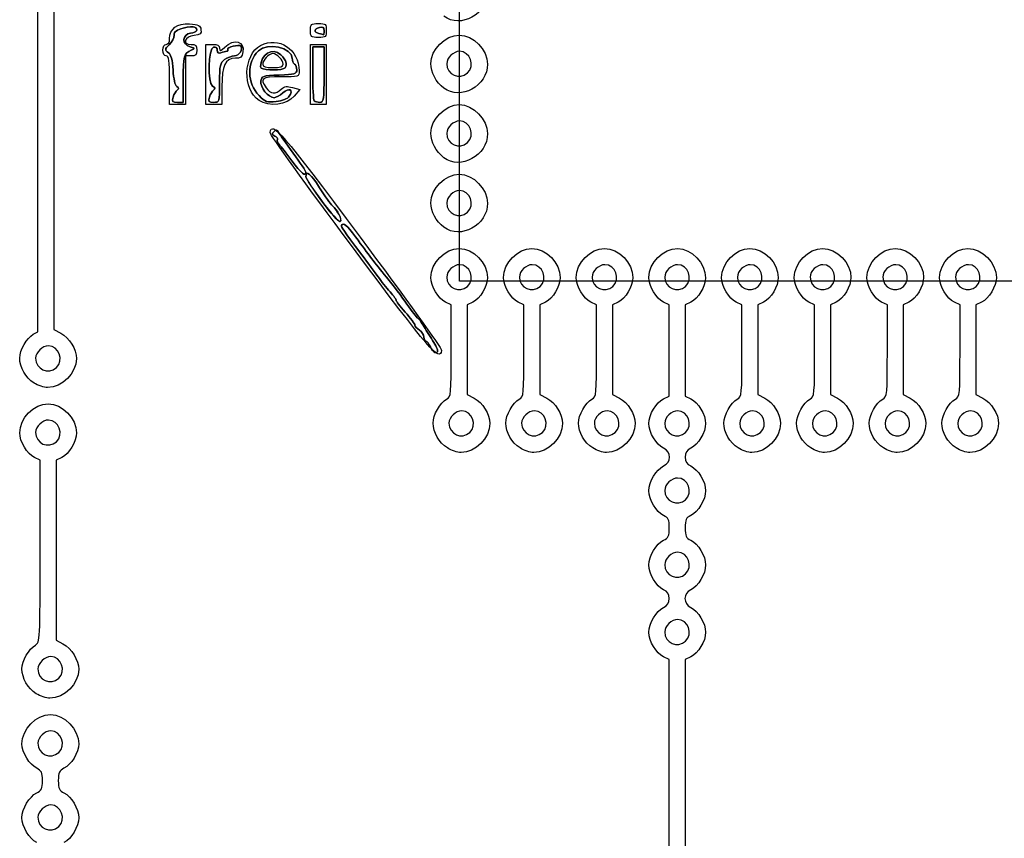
# Model space of a CAD drawing. Header units: millimetres. Extents: x 13 to 91, y 16 to 144.
# Tile 5 of 16: x 17 to 51, y 46 to 75. Entities that reach past the tile are written whole.
import ezdxf

# ---------------------------------------------------------------- set-up
doc = ezdxf.new("R2010")
doc.units = ezdxf.units.MM
doc.layers.add('Layer_1', color=7, linetype='CONTINUOUS')

msp = doc.modelspace()

# ---------------------------------------------------------------- linework, layer by layer
at = {"layer": 'Layer_1', "color": 7}
for points in [[(25.748417, 88.145729), (25.657708, 88.348988), (21.811804, 88.348988), (17.9659, 88.348988), (17.9659, 76.247968), (17.9659, 64.146948), (18.2081, 64.019075)], [(17.2456, 63.977992), (17.408978, 64.067263), (17.408978, 76.394951)], [(23.29644, 73.077955), (23.29644, 74.13393), (23.535121, 74.13393)], [(27.035775, 73.132108), (27.035775, 74.052701), (27.234675, 74.052701), (27.433576, 74.052701), (27.433576, 73.077955)], [(27.433576, 73.077955), (27.433576, 74.052701), (27.234675, 74.052701), (27.035775, 74.052701), (27.035775, 73.132108)], [(22.779299, 73.727786), (22.580398, 73.727786), (22.580398, 72.874882), (22.580398, 72.021979), (22.301937, 72.021979), (22.023476, 72.021979), (22.023476, 72.874882)], [(22.296573, 72.103208), (22.500837, 72.103208), (22.502056, 72.89519)], [(22.502056, 72.895187), (22.500837, 72.103208), (22.296575, 72.103208)], [(23.853363, 72.653736), (23.853363, 72.021979), (23.574902, 72.021979), (23.29644, 72.021979), (23.29644, 73.077955)], [(26.331586, 72.621945), (26.5835, 72.548181), (26.387264, 72.315258)], [(31.888953, 63.401535), (31.888953, 65.010217), (31.689869, 65.102827)], [(32.644959, 65.102827), (32.445875, 65.010217), (32.445875, 63.441378), (32.445875, 61.872542), (32.688074, 61.744663)], [(34.434883, 63.401535), (34.434883, 65.010217), (34.235799, 65.102827)], [(35.190888, 65.102827), (34.991805, 65.010217), (34.991805, 63.441378), (34.991805, 61.872542), (35.234004, 61.744663)], [(36.980812, 63.401535), (36.980812, 65.010217), (36.781728, 65.102827)], [(37.736818, 65.102827), (37.537734, 65.010217), (37.537734, 63.441378), (37.537734, 61.872542), (37.779933, 61.744663)], [(39.327658, 61.720603), (39.526742, 61.813212), (39.526742, 63.411716), (39.526742, 65.010217), (39.327658, 65.102827)], [(40.282748, 65.102827), (40.083664, 65.010217), (40.083664, 63.411716), (40.083664, 61.813212), (40.282748, 61.720603)], [(42.072671, 63.401535), (42.072671, 65.010217), (41.873588, 65.102827)], [(42.828677, 65.102827), (42.629593, 65.010217), (42.629593, 63.441378), (42.629593, 61.872542), (42.871792, 61.744663)], [(44.618601, 63.401535), (44.618601, 65.010217), (44.419517, 65.102827)], [(45.374607, 65.102827), (45.175523, 65.010217), (45.175523, 63.441378), (45.175523, 61.872542), (45.417722, 61.744663)], [(47.16453, 63.401535), (47.16453, 65.010217), (46.965447, 65.102827)], [(47.920536, 65.102827), (47.721453, 65.010217), (47.721453, 63.441378), (47.721453, 61.872542), (47.963652, 61.744663)], [(49.71046, 63.401535), (49.71046, 65.010217), (49.511376, 65.102827)], [(50.466466, 65.102827), (50.267382, 65.010217), (50.267382, 63.441378), (50.267382, 61.872542), (50.509581, 61.744663)], [(17.488539, 56.375238), (17.488539, 59.567883), (17.289455, 59.660492)], [(18.244544, 59.660492), (18.045461, 59.567883), (18.045461, 56.415081), (18.045461, 53.262278), (18.28766, 53.1344)], [(29.937906, 42.295792), (30.063152, 42.048515), (34.794947, 42.048515), (39.526742, 42.048515), (39.526742, 47.315356), (39.526742, 52.582197), (39.327658, 52.674806)], [(40.282748, 52.674806), (40.083664, 52.582197), (40.083664, 47.12853)]]:
    msp.add_lwpolyline(points, dxfattribs=at)
for points in [[(32.179047, 81.077888), (67.739048, 81.077888), (67.739048, 65.837888), (32.179047, 65.837888)], [(26.956214, 74.621304)], [(27.254565, 74.514837)], [(27.433576, 74.613671)], [(26.956214, 73.077955), (26.956214, 74.13393), (27.234675, 74.13393), (27.513136, 74.13393), (27.513136, 73.077955), (27.513136, 72.021979), (27.234675, 72.021979), (26.956214, 72.021979)], [(25.206974, 73.341947)], [(26.001491, 73.437683)], [(26.025971, 73.286272)], [(32.4595, 73.131159)], [(23.773802, 72.789048)], [(27.433576, 73.077955)], [(31.628154, 72.601586)], [(22.148178, 72.285973)], [(23.421141, 72.285974)], [(25.156556, 72.339132)], [(25.156612, 72.172259)], [(26.215738, 72.313976)], [(27.088815, 72.157363)], [(32.4595, 70.694292)], [(26.309519, 70.052177)], [(31.628154, 70.164719)], [(26.797094, 69.652066)], [(27.356842, 68.647073)], [(27.945599, 68.191435)], [(32.4595, 68.257425)], [(31.628154, 67.727852)], [(28.395348, 67.082877)], [(32.4595, 65.6581)], [(35.00543, 65.6581)], [(37.55136, 65.6581)], [(40.097289, 65.6581)], [(42.643219, 65.6581)], [(45.189148, 65.6581)], [(47.735078, 65.6581)], [(50.281008, 65.6581)], [(31.158434, 63.533559)], [(31.411591, 63.41333)], [(18.059086, 62.815089)], [(17.27361, 62.271221)], [(32.539061, 60.54068)], [(35.08499, 60.54068)], [(37.63092, 60.54068)], [(40.097289, 60.54068)], [(42.722779, 60.54068)], [(45.268709, 60.54068)], [(47.814638, 60.54068)], [(50.360568, 60.54068)], [(18.059086, 60.215765)], [(31.753585, 59.996812)], [(34.299515, 59.996812)], [(36.845444, 59.996812)], [(41.937303, 59.996812)], [(44.483233, 59.996812)], [(47.029163, 59.996812)], [(49.575092, 59.996812)], [(40.097289, 58.185042)], [(40.097289, 55.585717)], [(40.097289, 53.230079)], [(18.138646, 51.930417)], [(17.353171, 51.386549)], [(18.138646, 49.331092)], [(18.138646, 46.731767)]]:
    msp.add_lwpolyline(points, close=True, dxfattribs=at)
for points in [[(33.161323, 75.961581), (33.161323, 75.195616), (32.21256, 74.674629), (31.628154, 75.119682)], [(22.023476, 74.337003), (22.023476, 74.680572), (22.292624, 74.877323), (22.723816, 74.848959)], [(22.723816, 74.848959), (23.038303, 74.82827), (23.101457, 74.796282), (23.122256, 74.647125)], [(26.956214, 74.621304), (26.956214, 74.84565), (26.978316, 74.86499), (27.234675, 74.86499)], [(27.234675, 74.86499), (27.491036, 74.86499), (27.513136, 74.84565), (27.513136, 74.621304)], [(22.502673, 74.70304), (22.267027, 74.638254), (22.182596, 74.573014), (22.182596, 74.455715)], [(22.182596, 74.455715), (22.182596, 74.573014), (22.267027, 74.638254), (22.502673, 74.703037)], [(22.739518, 74.047237), (22.443352, 74.126752), (22.458461, 74.489809), (22.759408, 74.525163)], [(22.759408, 74.52516), (22.458461, 74.48981), (22.443352, 74.126753), (22.739518, 74.047235)], [(22.900474, 74.741989), (22.857727, 74.768965), (22.678715, 74.751436), (22.502673, 74.70304)], [(22.502673, 74.703037), (22.678715, 74.751433), (22.857726, 74.768963), (22.900474, 74.741986)], [(22.759408, 74.525163), (22.979592, 74.551026), (23.044644, 74.651018), (22.900474, 74.741989)], [(22.900474, 74.741986), (23.044644, 74.651016), (22.979589, 74.551027), (22.759408, 74.52516)], [(23.122256, 74.647125), (23.142822, 74.499625), (23.102867, 74.46554), (22.884226, 74.444053)], [(27.234675, 74.377617), (26.978315, 74.377617), (26.956214, 74.396958), (26.956214, 74.621304)], [(27.254565, 74.51484), (27.06792, 74.564641), (27.078187, 74.673666), (27.274455, 74.726069)], [(27.274456, 74.726038), (27.078187, 74.673637), (27.06792, 74.564607), (27.254565, 74.514809)], [(27.513136, 74.621304), (27.513136, 74.396958), (27.491035, 74.377617), (27.234675, 74.377617)], [(27.413686, 74.468269), (27.402746, 74.473467), (27.331142, 74.494408), (27.254565, 74.514837)], [(27.254565, 74.514809), (27.331142, 74.49438), (27.402746, 74.473423), (27.413686, 74.46824)], [(27.274455, 74.726069), (27.392482, 74.757577), (27.433576, 74.728587), (27.433576, 74.613699)], [(27.433576, 74.613668), (27.433576, 74.72853), (27.392483, 74.75755), (27.274456, 74.726038)], [(27.433576, 74.613699), (27.433576, 74.52853), (27.424626, 74.463086), (27.413686, 74.468269)], [(27.413686, 74.46824), (27.424626, 74.463041), (27.433576, 74.528504), (27.433576, 74.613671)], [(21.904135, 74.13393), (21.978389, 74.13393), (22.023476, 74.210643), (22.023476, 74.337003)], [(22.182596, 74.455715), (22.182596, 74.368086), (22.105542, 74.21772), (22.01137, 74.121571)], [(22.011372, 74.121571), (22.105545, 74.21772), (22.182596, 74.368086), (22.182596, 74.455715)], [(22.884226, 74.444053), (22.550928, 74.411298), (22.451865, 74.13393), (22.773465, 74.13393)], [(23.957941, 74.038542), (24.27798, 74.34551), (24.662571, 74.243219), (24.592641, 73.869729)], [(25.13379, 73.910551), (25.441243, 74.211952), (26.319732, 74.016538), (26.319732, 73.646745)], [(26.319732, 73.646745), (26.319732, 74.016538), (25.441243, 74.211952), (25.13379, 73.910551)], [(25.212665, 74.096894), (25.847675, 74.432157), (26.558413, 73.959746), (26.558413, 73.202407)], [(31.173208, 73.459758), (31.173846, 73.947723), (31.682472, 74.458846), (32.167414, 74.458846)], [(32.167414, 74.458846), (32.65986, 74.458846), (33.161323, 73.94656), (33.161323, 73.443485)], [(21.784795, 73.930858), (21.784795, 74.057215), (21.829882, 74.13393), (21.904135, 74.13393)], [(21.904135, 73.727786), (21.829882, 73.727786), (21.784795, 73.804498), (21.784795, 73.930858)], [(22.01137, 74.121571), (21.850107, 73.956925), (21.848254, 73.940699), (21.97953, 73.842695)], [(21.979532, 73.842695), (21.848257, 73.940699), (21.85011, 73.956925), (22.011372, 74.121571)], [(21.97953, 73.842695), (22.080218, 73.767526), (22.12636, 73.598396), (22.145731, 73.233495)], [(22.145734, 73.233495), (22.126361, 73.598396), (22.080224, 73.767526), (21.979532, 73.842695)], [(22.502056, 72.89519), (22.503329, 73.734247), (22.527117, 73.822776), (22.779299, 73.927657)], [(22.779299, 73.927654), (22.527119, 73.822773), (22.503347, 73.734244), (22.502056, 72.895187)], [(22.779299, 73.927657), (22.929041, 73.989935), (22.926696, 73.996986), (22.739518, 74.047237)], [(22.739518, 74.047235), (22.926696, 73.996978), (22.929041, 73.989936), (22.779299, 73.927654)], [(22.773465, 74.13393), (22.938808, 74.13393), (22.978199, 74.094859), (22.978199, 73.930858)], [(22.978199, 73.930858), (22.978199, 73.7684), (22.938419, 73.727786), (22.779299, 73.727786)], [(23.527577, 72.670277), (23.341227, 72.78296), (23.37399, 73.99983), (23.564414, 74.03835)], [(23.564414, 74.03835), (23.373993, 73.999831), (23.341231, 72.78296), (23.527577, 72.670277)], [(23.535121, 74.13393), (23.705286, 74.13393), (23.773802, 74.094892), (23.773802, 73.997928)], [(23.564414, 74.03835), (23.643175, 74.054283), (23.694242, 74.010925), (23.694242, 73.928124)], [(23.694242, 73.928124), (23.694242, 74.010925), (23.643172, 74.054283), (23.564414, 74.03835)], [(23.694242, 73.928124), (23.694242, 73.837035), (23.736107, 73.808034), (23.82009, 73.840939)], [(23.820091, 73.840938), (23.736103, 73.808034), (23.694242, 73.837035), (23.694242, 73.928124)], [(23.773802, 73.997928), (23.773802, 73.882442), (23.801577, 73.88857), (23.957941, 74.038542)], [(23.82009, 73.840939), (23.889307, 73.868053), (23.980924, 73.890245), (24.023685, 73.890245)], [(24.023687, 73.890244), (23.980923, 73.890244), (23.889307, 73.86806), (23.820091, 73.840938)], [(24.057769, 73.962376), (24.015825, 74.031664), (24.458528, 74.138827), (24.521423, 74.074613)], [(24.521425, 74.074612), (24.458532, 74.138824), (24.015829, 74.031658), (24.057771, 73.962375)], [(24.023685, 73.890245), (24.066449, 73.890245), (24.081788, 73.922704), (24.057769, 73.962376)], [(24.057771, 73.962375), (24.081782, 73.922703), (24.066451, 73.890244), (24.023687, 73.890244)], [(24.521423, 74.074613), (24.612869, 73.981248), (24.450591, 73.727787), (24.299366, 73.727787)], [(24.299367, 73.727786), (24.450591, 73.727786), (24.612871, 73.981248), (24.521425, 74.074612)], [(24.592641, 73.869729), (24.558805, 73.689015), (24.508071, 73.646557), (24.325961, 73.646557)], [(25.156612, 72.172267), (24.566729, 72.550978), (24.602368, 73.774679), (25.212665, 74.096894)], [(25.156556, 72.339129), (24.729723, 72.769153), (24.719077, 73.504002), (25.13379, 73.910551)], [(25.13379, 73.910551), (24.719077, 73.504002), (24.729723, 72.769153), (25.156552, 72.339132)], [(25.206974, 73.341949), (25.211827, 73.796657), (25.62328, 74.044344), (25.919342, 73.770792)], [(25.919342, 73.770789), (25.62328, 74.044341), (25.211839, 73.796653), (25.206974, 73.341946)], [(25.643469, 73.809015), (25.501684, 73.809015), (25.285448, 73.584739), (25.285448, 73.437683)], [(26.001491, 73.437683), (26.001491, 73.584739), (25.785255, 73.809015), (25.643469, 73.809015)], [(32.181238, 73.890244), (31.968317, 73.890244), (31.729832, 73.66167), (31.729832, 73.457598)], [(32.4595, 73.131159), (32.731761, 73.382719), (32.545715, 73.890244), (32.181238, 73.890244)], [(22.023476, 72.874882), (22.023476, 73.578867), (22.002639, 73.727786), (21.904135, 73.727786)], [(23.950624, 73.601338), (23.791641, 73.487646), (23.773801, 73.405693), (23.773801, 72.789049)], [(23.773802, 72.789048), (23.773802, 73.405692), (23.79164, 73.487645), (23.950626, 73.601337)], [(24.325961, 73.646557), (23.974468, 73.646557), (23.853363, 73.392143), (23.853363, 72.653736)], [(24.299366, 73.727787), (24.204811, 73.727787), (24.047876, 73.670886), (23.950624, 73.601338)], [(23.950626, 73.601337), (24.047878, 73.670883), (24.204812, 73.727786), (24.299367, 73.727786)], [(25.919342, 73.770792), (26.117003, 73.58816), (26.170941, 73.34307), (26.025971, 73.286273)], [(26.025971, 73.28627), (26.170941, 73.343066), (26.117003, 73.588157), (25.919342, 73.770789)], [(26.319732, 73.646745), (26.319732, 73.562563), (26.355534, 73.471096), (26.399292, 73.443485)], [(26.399292, 73.443485), (26.355534, 73.471094), (26.319732, 73.562563), (26.319732, 73.646745)], [(22.145731, 73.233495), (22.161707, 72.932488), (22.214766, 72.700516), (22.277022, 72.659467)], [(22.277025, 72.659467), (22.214769, 72.700512), (22.161713, 72.932488), (22.145734, 73.233495)], [(26.025971, 73.286273), (25.797269, 73.196671), (25.20585, 73.236877), (25.206974, 73.341947)], [(25.206974, 73.341946), (25.20586, 73.236873), (25.797269, 73.196668), (26.025971, 73.286272)], [(25.285448, 73.437683), (25.285448, 73.354305), (25.386225, 73.321641), (25.643469, 73.321641)], [(25.643469, 73.321641), (25.900714, 73.321641), (26.001491, 73.354304), (26.001491, 73.437683)], [(26.478853, 73.239036), (26.478853, 73.102834), (26.406715, 73.082013), (25.86226, 73.061064)], [(25.86226, 73.061064), (26.406714, 73.082013), (26.478852, 73.102832), (26.478852, 73.239036)], [(26.558413, 73.202407), (26.558413, 72.999458), (26.549958, 72.996726), (25.92193, 72.996726)], [(26.399292, 73.443485), (26.44305, 73.415875), (26.478853, 73.323871), (26.478853, 73.239036)], [(26.478852, 73.239036), (26.478852, 73.323871), (26.44305, 73.415873), (26.399292, 73.443485)], [(27.088815, 72.157358), (27.059643, 72.187144), (27.035775, 72.62578), (27.035775, 73.132108)], [(27.035775, 73.132108), (27.035775, 72.62578), (27.059643, 72.187144), (27.088817, 72.157361)], [(31.628154, 72.601586), (31.357586, 72.807637), (31.172811, 73.156181), (31.173208, 73.459758)], [(33.161323, 73.443485), (33.161323, 72.677521), (32.21256, 72.156533), (31.628154, 72.601586)], [(31.729832, 73.457598), (31.729832, 73.068271), (32.1756, 72.868844), (32.4595, 73.131159)], [(23.773801, 72.789049), (23.773801, 72.106838), (23.772687, 72.103209), (23.569538, 72.103209)], [(23.56954, 72.103208), (23.772721, 72.103208), (23.773802, 72.106863), (23.773802, 72.789048)], [(25.92193, 72.996726), (25.238961, 72.996726), (25.175847, 72.948947), (25.4093, 72.608656)], [(25.219224, 72.846626), (25.189121, 72.629522), (25.479031, 72.265666), (25.682116, 72.265666)], [(25.682116, 72.265666), (25.479031, 72.265666), (25.189121, 72.629522), (25.219224, 72.846626)], [(25.86226, 73.061064), (25.283662, 73.038799), (25.244038, 73.025591), (25.219224, 72.846626)], [(25.219224, 72.846626), (25.244038, 73.025589), (25.283659, 73.038802), (25.86226, 73.061064)], [(27.433576, 73.077955), (27.433576, 72.186898), (27.421053, 72.103208), (27.287716, 72.103208)], [(27.287716, 72.103208), (27.421053, 72.103208), (27.433576, 72.186898), (27.433576, 73.077955)], [(22.292767, 72.52966), (22.243965, 72.496153), (22.178902, 72.386494), (22.148175, 72.285973)], [(22.148178, 72.285973), (22.178904, 72.386494), (22.24397, 72.496153), (22.29277, 72.52966)], [(22.277022, 72.659467), (22.351531, 72.61034), (22.35605, 72.573107), (22.292767, 72.52966)], [(22.29277, 72.52966), (22.356044, 72.573109), (22.351533, 72.610344), (22.277025, 72.659467)], [(23.421143, 72.285973), (23.451869, 72.386494), (23.516935, 72.496821), (23.565735, 72.531146)], [(23.565735, 72.531146), (23.516932, 72.496819), (23.451869, 72.386494), (23.421143, 72.285973)], [(23.565735, 72.531146), (23.627123, 72.574327), (23.615372, 72.617193), (23.527577, 72.670277)], [(23.527577, 72.670277), (23.615366, 72.617194), (23.627122, 72.574326), (23.565735, 72.531146)], [(25.4093, 72.608656), (25.556375, 72.394272), (25.736124, 72.378288), (25.934866, 72.561916)], [(25.682116, 72.265666), (25.753752, 72.265666), (25.893706, 72.343036), (25.993122, 72.437597)], [(25.993122, 72.437597), (25.893706, 72.343035), (25.753753, 72.265666), (25.682116, 72.265666)], [(25.934866, 72.561916), (26.047465, 72.665954), (26.135701, 72.679306), (26.331586, 72.621945)], [(25.993122, 72.437597), (26.205076, 72.639204), (26.379357, 72.542426), (26.215741, 72.313976)], [(26.215741, 72.313976), (26.379357, 72.542426), (26.20508, 72.639204), (25.993122, 72.437597)], [(22.296575, 72.103208), (22.121235, 72.103208), (22.100224, 72.129087), (22.148178, 72.285973)], [(22.148175, 72.285973), (22.100224, 72.129087), (22.121236, 72.103208), (22.296573, 72.103208)], [(23.569538, 72.103209), (23.394199, 72.103209), (23.373187, 72.129088), (23.421141, 72.285974)], [(23.421143, 72.285973), (23.373192, 72.129087), (23.394203, 72.103208), (23.56954, 72.103208)], [(25.156552, 72.339132), (25.376871, 72.117167), (25.444502, 72.09348), (25.757969, 72.128494)], [(25.757972, 72.128494), (25.444505, 72.093477), (25.376874, 72.117171), (25.156556, 72.339132)], [(26.387264, 72.315258), (26.124684, 72.003589), (25.527431, 71.934189), (25.156612, 72.172259)], [(25.757969, 72.128494), (25.971135, 72.152303), (26.152614, 72.225838), (26.215738, 72.313976)], [(26.215741, 72.313976), (26.152618, 72.225838), (25.971138, 72.152305), (25.757972, 72.128494)], [(27.287716, 72.103208), (27.207492, 72.103208), (27.117987, 72.127577), (27.088815, 72.157363)], [(27.088817, 72.157361), (27.117987, 72.127577), (27.207492, 72.103208), (27.287716, 72.103208)], [(31.173208, 71.022891), (31.173846, 71.510856), (31.682472, 72.021979), (32.167414, 72.021979)], [(32.167414, 72.021979), (32.65986, 72.021979), (33.161323, 71.509693), (33.161323, 71.006618)], [(25.544305, 71.0463), (25.616045, 71.45103), (25.901349, 71.119154), (28.699493, 67.376071)], [(32.181238, 71.453377), (31.968317, 71.453377), (31.729832, 71.224803), (31.729832, 71.020731)], [(32.4595, 70.694292), (32.731761, 70.945852), (32.545715, 71.453377), (32.181238, 71.453377)], [(25.6749, 71.070204), (25.597616, 70.992086), (25.604832, 70.960459), (25.70927, 70.919542)], [(25.709272, 70.91954), (25.604833, 70.960455), (25.597619, 70.992086), (25.674902, 71.070202)], [(25.841407, 71.047232), (25.787402, 71.143037), (25.751815, 71.147945), (25.6749, 71.070204)], [(25.674902, 71.070202), (25.751821, 71.147946), (25.7874, 71.14304), (25.841409, 71.047231)], [(28.395348, 67.082877), (26.815487, 69.196258), (25.532518, 70.979798), (25.544305, 71.0463)], [(25.70927, 70.919542), (25.781973, 70.891055), (25.823433, 70.837977), (25.801404, 70.801585)], [(25.801405, 70.801583), (25.823436, 70.837974), (25.781977, 70.891057), (25.709272, 70.91954)], [(25.861529, 70.627329), (25.806426, 70.686772), (25.779372, 70.76519), (25.801405, 70.801583)], [(25.801404, 70.801585), (25.779373, 70.765194), (25.806416, 70.686777), (25.861527, 70.627331)], [(26.353595, 70.322204), (26.10967, 70.653956), (25.879186, 70.980218), (25.841407, 71.047232)], [(25.841409, 71.047231), (25.879184, 70.980217), (26.109672, 70.653954), (26.353597, 70.322203)], [(31.628154, 70.164719), (31.357586, 70.37077), (31.172811, 70.719314), (31.173208, 71.022891)], [(33.161323, 71.006618), (33.161323, 70.240654), (32.21256, 69.719666), (31.628154, 70.164719)], [(31.729832, 71.020731), (31.729832, 70.631404), (32.1756, 70.431977), (32.4595, 70.694292)], [(25.861527, 70.627331), (25.916623, 70.567887), (26.118222, 70.309066), (26.309516, 70.05218)], [(26.309517, 70.052178), (26.118223, 70.309065), (25.916629, 70.567883), (25.861529, 70.627329)], [(26.309516, 70.05218), (26.630054, 69.621732), (26.797094, 69.484657), (26.797094, 69.652066)], [(26.797095, 69.652064), (26.797095, 69.484655), (26.630056, 69.621733), (26.309519, 70.052177)], [(26.797094, 69.652066), (26.797094, 69.688895), (26.597519, 69.990453), (26.353595, 70.322204)], [(26.353597, 70.322203), (26.597521, 69.990452), (26.797095, 69.688889), (26.797095, 69.652064)], [(26.797094, 69.498193), (26.797094, 69.733017), (26.967129, 69.596637), (27.276238, 69.113884)], [(27.276238, 69.113884), (26.967129, 69.596637), (26.797094, 69.733017), (26.797094, 69.498193)], [(27.356842, 68.647073), (27.04898, 69.072657), (26.797094, 69.455661), (26.797094, 69.498193)], [(26.797094, 69.498193), (26.797094, 69.344661), (27.918583, 67.874541), (27.997647, 67.924431)], [(31.173208, 68.586024), (31.173846, 69.073989), (31.682472, 69.585112), (32.167414, 69.585112)], [(32.167414, 69.585112), (32.65986, 69.585112), (33.161323, 69.072826), (33.161323, 68.569751)], [(27.276238, 69.113884), (27.467864, 68.81461), (27.666915, 68.533198), (27.718575, 68.488522)], [(27.718575, 68.488522), (27.666915, 68.533198), (27.467864, 68.81461), (27.276238, 69.113884)], [(32.181238, 69.01651), (31.968317, 69.01651), (31.729832, 68.787936), (31.729832, 68.583864)], [(32.4595, 68.257425), (32.731761, 68.508985), (32.545715, 69.01651), (32.181238, 69.01651)], [(27.997647, 67.924431), (27.95307, 67.896301), (27.664704, 68.221489), (27.356842, 68.647073)], [(27.718575, 68.488522), (27.907279, 68.325325), (28.079928, 67.976349), (27.997647, 67.924431)], [(27.945602, 68.191435), (27.872396, 68.310157), (27.770233, 68.443846), (27.718575, 68.488522)], [(31.628154, 67.727852), (31.357586, 67.933903), (31.172811, 68.282447), (31.173208, 68.586024)], [(33.161323, 68.569751), (33.161323, 67.803787), (32.21256, 67.282799), (31.628154, 67.727852)], [(31.729832, 68.583864), (31.729832, 68.194537), (32.1756, 67.99511), (32.4595, 68.257425)], [(27.997647, 67.924431), (28.049091, 67.95689), (28.030084, 68.054434), (27.945599, 68.191435)], [(28.050168, 67.788414), (28.029833, 67.737012), (28.091078, 67.648289), (28.760006, 66.760025)], [(28.760006, 66.760025), (28.091076, 67.648289), (28.029834, 67.737014), (28.050168, 67.788414)], [(28.050168, 67.788414), (28.100403, 67.915391), (28.235872, 67.804903), (28.53631, 67.391932)], [(28.53631, 67.391932), (28.235872, 67.804907), (28.100402, 67.915391), (28.050168, 67.788414)], [(28.53631, 67.391932), (29.019165, 66.728211), (29.183195, 66.514468), (29.624477, 65.973964)], [(29.624477, 65.973964), (29.183195, 66.514468), (29.019165, 66.728211), (28.53631, 67.391932)], [(28.699493, 67.376071), (30.279353, 65.26269), (31.562323, 63.479149), (31.550535, 63.412648)], [(31.550535, 63.412648), (31.478796, 63.007919), (31.193492, 63.339794), (28.395348, 67.082877)], [(31.173505, 65.970426), (31.173505, 66.473501), (31.674968, 66.985787), (32.167414, 66.985787)], [(32.167414, 66.985787), (32.65986, 66.985787), (33.161323, 66.473501), (33.161323, 65.970426)], [(33.719435, 65.970426), (33.719435, 66.473501), (34.220897, 66.985787), (34.713344, 66.985787)], [(34.713344, 66.985787), (35.20579, 66.985787), (35.707252, 66.473501), (35.707252, 65.970426)], [(36.265365, 65.970426), (36.265365, 66.473501), (36.766827, 66.985787), (37.259273, 66.985787)], [(37.259273, 66.985787), (37.75172, 66.985787), (38.253182, 66.473501), (38.253182, 65.970426)], [(38.811294, 65.970426), (38.811294, 66.481216), (39.313662, 66.986175), (39.821142, 66.985483)], [(39.821142, 66.985483), (40.30659, 66.984822), (40.800076, 66.464567), (40.799409, 65.954153)], [(41.357224, 65.970426), (41.357224, 66.473501), (41.858686, 66.985787), (42.351132, 66.985787)], [(42.351132, 66.985787), (42.843579, 66.985787), (43.345041, 66.473501), (43.345041, 65.970426)], [(43.903153, 65.970426), (43.903153, 66.473501), (44.404616, 66.985787), (44.897062, 66.985787)], [(44.897062, 66.985787), (45.389508, 66.985787), (45.890971, 66.473501), (45.890971, 65.970426)], [(46.449083, 65.970426), (46.449083, 66.473501), (46.950545, 66.985787), (47.442992, 66.985787)], [(47.442992, 66.985787), (47.935438, 66.985787), (48.4369, 66.473501), (48.4369, 65.970426)], [(48.995013, 65.970426), (48.995013, 66.473501), (49.496475, 66.985787), (49.988921, 66.985787)], [(49.988921, 66.985787), (50.481368, 66.985787), (50.98283, 66.473501), (50.98283, 65.970426)], [(29.328538, 65.988351), (29.22711, 66.132238), (28.971271, 66.479492), (28.760006, 66.760025)], [(28.760006, 66.760025), (28.971271, 66.479492), (29.22711, 66.132238), (29.328538, 65.988351)], [(32.181238, 66.417185), (31.968317, 66.417185), (31.729832, 66.188612), (31.729832, 65.984539)], [(32.4595, 65.6581), (32.731761, 65.90966), (32.545715, 66.417185), (32.181238, 66.417185)], [(34.727167, 66.417185), (34.514247, 66.417185), (34.275762, 66.188612), (34.275762, 65.984539)], [(35.00543, 65.6581), (35.277691, 65.90966), (35.091645, 66.417185), (34.727167, 66.417185)], [(37.273097, 66.417185), (37.060177, 66.417185), (36.821692, 66.188612), (36.821692, 65.984539)], [(37.55136, 65.6581), (37.823621, 65.90966), (37.637574, 66.417185), (37.273097, 66.417185)], [(39.819026, 66.417185), (39.606106, 66.417185), (39.367621, 66.188612), (39.367621, 65.984539)], [(40.097289, 65.6581), (40.36955, 65.90966), (40.183504, 66.417185), (39.819026, 66.417185)], [(42.364956, 66.417185), (42.152036, 66.417185), (41.913551, 66.188612), (41.913551, 65.984539)], [(42.643219, 65.6581), (42.91548, 65.90966), (42.729434, 66.417185), (42.364956, 66.417185)], [(44.910886, 66.417185), (44.697965, 66.417185), (44.45948, 66.188612), (44.45948, 65.984539)], [(45.189148, 65.6581), (45.461409, 65.90966), (45.275363, 66.417185), (44.910886, 66.417185)], [(47.456815, 66.417185), (47.243895, 66.417185), (47.00541, 66.188612), (47.00541, 65.984539)], [(47.735078, 65.6581), (48.007339, 65.90966), (47.821293, 66.417185), (47.456815, 66.417185)], [(50.002745, 66.417185), (49.789825, 66.417185), (49.551339, 66.188612), (49.551339, 65.984539)], [(50.281008, 65.6581), (50.553269, 65.90966), (50.367222, 66.417185), (50.002745, 66.417185)], [(29.747285, 65.463726), (29.618402, 65.608383), (29.429966, 65.844464), (29.328538, 65.988351)], [(29.328538, 65.988351), (29.429966, 65.844464), (29.618402, 65.608383), (29.747285, 65.463726)], [(29.624477, 65.973964), (29.844914, 65.703963), (30.165952, 65.282011), (30.337895, 65.036294)], [(30.337895, 65.036294), (30.165952, 65.282011), (29.844914, 65.703963), (29.624477, 65.973964)], [(31.689869, 65.102827), (31.433394, 65.222136), (31.173505, 65.658803), (31.173505, 65.970426)], [(31.729832, 65.984539), (31.729832, 65.595213), (32.1756, 65.395785), (32.4595, 65.6581)], [(33.161323, 65.970426), (33.161323, 65.658803), (32.901434, 65.222136), (32.644959, 65.102827)], [(34.235799, 65.102827), (33.979323, 65.222136), (33.719435, 65.658803), (33.719435, 65.970426)], [(34.275762, 65.984539), (34.275762, 65.595213), (34.72153, 65.395785), (35.00543, 65.6581)], [(35.707252, 65.970426), (35.707252, 65.658803), (35.447364, 65.222136), (35.190888, 65.102827)], [(36.781728, 65.102827), (36.525253, 65.222136), (36.265365, 65.658803), (36.265365, 65.970426)], [(36.821692, 65.984539), (36.821692, 65.595213), (37.267459, 65.395785), (37.55136, 65.6581)], [(38.253182, 65.970426), (38.253182, 65.658803), (37.993293, 65.222136), (37.736818, 65.102827)], [(39.327658, 65.102827), (39.071183, 65.222136), (38.811294, 65.658803), (38.811294, 65.970426)], [(39.367621, 65.984539), (39.367621, 65.595213), (39.813389, 65.395785), (40.097289, 65.6581)], [(40.799409, 65.954153), (40.79902, 65.656623), (40.533804, 65.219616), (40.282748, 65.102827)], [(41.873588, 65.102827), (41.617112, 65.222136), (41.357224, 65.658803), (41.357224, 65.970426)], [(41.913551, 65.984539), (41.913551, 65.595213), (42.359318, 65.395785), (42.643219, 65.6581)], [(43.345041, 65.970426), (43.345041, 65.658803), (43.085152, 65.222136), (42.828677, 65.102827)], [(44.419517, 65.102827), (44.163042, 65.222136), (43.903153, 65.658803), (43.903153, 65.970426)], [(44.45948, 65.984539), (44.45948, 65.595213), (44.905248, 65.395785), (45.189148, 65.6581)], [(45.890971, 65.970426), (45.890971, 65.658803), (45.631082, 65.222136), (45.374607, 65.102827)], [(46.965447, 65.102827), (46.708971, 65.222136), (46.449083, 65.658803), (46.449083, 65.970426)], [(47.00541, 65.984539), (47.00541, 65.595213), (47.451178, 65.395785), (47.735078, 65.6581)], [(48.4369, 65.970426), (48.4369, 65.658803), (48.177012, 65.222136), (47.920536, 65.102827)], [(49.511376, 65.102827), (49.254901, 65.222136), (48.995013, 65.658803), (48.995013, 65.970426)], [(49.551339, 65.984539), (49.551339, 65.595213), (49.997107, 65.395785), (50.281008, 65.6581)], [(50.98283, 65.970426), (50.98283, 65.658803), (50.722941, 65.222136), (50.466466, 65.102827)], [(29.960671, 65.167704), (29.972192, 65.185859), (29.876167, 65.319068), (29.747285, 65.463726)], [(29.747285, 65.463726), (29.876167, 65.319068), (29.972191, 65.185859), (29.960671, 65.167704)], [(30.277857, 64.755363), (30.091885, 64.963996), (29.949151, 65.149549), (29.960671, 65.167704)], [(29.960671, 65.167704), (29.949151, 65.149549), (30.091885, 64.963996), (30.277857, 64.755363)], [(30.337895, 65.036294), (30.509837, 64.790576), (30.681788, 64.567058), (30.720008, 64.539586)], [(30.720008, 64.539586), (30.681788, 64.567058), (30.509837, 64.790576), (30.337895, 65.036294)], [(30.615988, 64.300707), (30.615988, 64.342133), (30.463829, 64.546731), (30.277857, 64.755363)], [(30.277857, 64.755363), (30.463829, 64.546731), (30.615988, 64.342135), (30.615988, 64.300707)], [(30.720008, 64.539586), (30.758229, 64.512115), (30.831014, 64.41682), (30.881755, 64.327822)], [(30.881755, 64.327822), (30.831011, 64.41682), (30.758228, 64.512115), (30.720008, 64.539586)], [(30.775109, 64.123925), (30.687592, 64.179729), (30.615988, 64.259277), (30.615988, 64.300707)], [(30.615988, 64.300707), (30.615988, 64.25928), (30.687592, 64.179726), (30.775109, 64.123925)], [(30.881755, 64.327822), (30.932498, 64.238822), (31.072465, 64.015293), (31.1928, 63.831089)], [(31.1928, 63.831089), (31.072465, 64.015293), (30.932495, 64.238822), (30.881755, 64.327822)], [(16.772793, 63.143688), (16.773152, 63.418153), (17.020811, 63.855164), (17.2456, 63.977992)], [(18.2081, 64.019075), (18.507055, 63.861236), (18.760909, 63.45178), (18.760909, 63.127414)], [(30.934229, 63.879549), (30.934229, 63.958155), (30.862625, 64.068124), (30.775109, 64.123925)], [(30.775109, 64.123925), (30.862625, 64.068121), (30.934229, 63.958155), (30.934229, 63.879549)], [(31.001019, 63.736631), (30.964285, 63.736631), (30.934229, 63.800944), (30.934229, 63.879549)], [(30.934229, 63.879549), (30.934229, 63.800944), (30.964287, 63.736631), (31.00102, 63.736631)], [(31.1928, 63.831089), (31.313135, 63.646885), (31.411591, 63.458893), (31.411591, 63.41333)], [(31.411591, 63.41333), (31.411591, 63.458891), (31.313135, 63.646885), (31.1928, 63.831089)], [(17.780823, 63.574173), (17.567903, 63.574173), (17.329418, 63.3456), (17.329418, 63.141528)], [(18.059086, 62.815089), (18.331347, 63.066647), (18.145301, 63.574173), (17.780823, 63.574173)], [(31.158434, 63.533559), (31.10859, 63.645249), (31.037753, 63.736631), (31.001019, 63.736631)], [(31.00102, 63.736631), (31.037753, 63.736631), (31.108591, 63.645249), (31.158436, 63.533559)], [(31.411591, 63.41333), (31.411591, 63.254482), (31.248388, 63.33199), (31.158434, 63.533559)], [(31.158436, 63.533559), (31.248388, 63.33199), (31.411591, 63.254482), (31.411591, 63.41333)], [(17.27361, 62.271221), (16.980037, 62.453978), (16.772364, 62.815764), (16.772793, 63.143688)], [(17.329418, 63.141528), (17.329418, 62.752202), (17.775186, 62.552777), (18.059086, 62.815089)], [(18.760909, 63.127414), (18.760909, 62.616623), (18.258541, 62.111663), (17.751061, 62.112354)], [(31.725575, 61.703586), (31.881929, 61.789014), (31.888953, 61.862014), (31.888953, 63.401535)], [(34.271505, 61.703586), (34.427858, 61.789014), (34.434883, 61.862014), (34.434883, 63.401535)], [(36.817434, 61.703586), (36.973788, 61.789014), (36.980812, 61.862014), (36.980812, 63.401535)], [(41.909293, 61.703586), (42.065647, 61.789014), (42.072671, 61.862014), (42.072671, 63.401535)], [(44.455223, 61.703586), (44.611577, 61.789014), (44.618601, 61.862014), (44.618601, 63.401535)], [(47.001153, 61.703586), (47.157506, 61.789014), (47.16453, 61.862014), (47.16453, 63.401535)], [(49.547082, 61.703586), (49.703436, 61.789014), (49.71046, 61.862014), (49.71046, 63.401535)], [(17.751061, 62.112354), (17.628553, 62.112524), (17.4137, 62.183998), (17.27361, 62.271221)], [(32.688074, 61.744663), (32.98703, 61.586827), (33.240883, 61.177368), (33.240883, 60.853005)], [(35.234004, 61.744663), (35.532959, 61.586827), (35.786812, 61.177368), (35.786812, 60.853005)], [(37.779933, 61.744663), (38.078889, 61.586827), (38.332742, 61.177368), (38.332742, 60.853005)], [(42.871792, 61.744663), (43.170748, 61.586827), (43.424601, 61.177368), (43.424601, 60.853005)], [(45.417722, 61.744663), (45.716678, 61.586827), (45.970531, 61.177368), (45.970531, 60.853005)], [(47.963652, 61.744663), (48.262607, 61.586827), (48.51646, 61.177368), (48.51646, 60.853005)], [(50.509581, 61.744663), (50.808537, 61.586827), (51.06239, 61.177368), (51.06239, 60.853005)], [(16.773091, 60.52809), (16.773091, 61.031165), (17.274554, 61.543451), (17.767, 61.543451)], [(17.767, 61.543451), (18.259446, 61.543451), (18.760909, 61.031165), (18.760909, 60.52809)], [(31.252768, 60.869275), (31.253127, 61.14374), (31.500785, 61.580759), (31.725575, 61.703586)], [(33.798698, 60.869275), (33.799056, 61.14374), (34.046715, 61.580759), (34.271505, 61.703586)], [(36.344627, 60.869275), (36.344986, 61.14374), (36.592645, 61.580759), (36.817434, 61.703586)], [(38.811294, 60.853005), (38.811294, 61.164632), (39.071183, 61.601294), (39.327658, 61.720603)], [(40.282748, 61.720603), (40.539223, 61.601294), (40.799111, 61.164632), (40.799111, 60.853005)], [(41.436486, 60.869275), (41.436845, 61.14374), (41.684504, 61.580759), (41.909293, 61.703586)], [(43.982416, 60.869275), (43.982775, 61.14374), (44.230433, 61.580759), (44.455223, 61.703586)], [(46.528346, 60.869275), (46.528704, 61.14374), (46.776363, 61.580759), (47.001153, 61.703586)], [(49.074275, 60.869275), (49.074634, 61.14374), (49.322293, 61.580759), (49.547082, 61.703586)], [(32.260798, 61.299764), (32.047878, 61.299764), (31.809393, 61.071194), (31.809393, 60.867123)], [(32.539061, 60.54068), (32.811322, 60.792238), (32.625276, 61.299764), (32.260798, 61.299764)], [(34.806727, 61.299764), (34.593807, 61.299764), (34.355322, 61.071194), (34.355322, 60.867123)], [(35.08499, 60.54068), (35.357251, 60.792238), (35.171205, 61.299764), (34.806727, 61.299764)], [(37.352657, 61.299764), (37.139737, 61.299764), (36.901252, 61.071194), (36.901252, 60.867123)], [(37.63092, 60.54068), (37.903181, 60.792238), (37.717135, 61.299764), (37.352657, 61.299764)], [(39.819026, 61.299764), (39.606106, 61.299764), (39.367621, 61.071194), (39.367621, 60.867123)], [(40.097289, 60.54068), (40.36955, 60.792238), (40.183504, 61.299764), (39.819026, 61.299764)], [(42.444516, 61.299764), (42.231596, 61.299764), (41.993111, 61.071194), (41.993111, 60.867123)], [(42.722779, 60.54068), (42.99504, 60.792238), (42.808994, 61.299764), (42.444516, 61.299764)], [(44.990446, 61.299764), (44.777526, 61.299764), (44.539041, 61.071194), (44.539041, 60.867123)], [(45.268709, 60.54068), (45.54097, 60.792238), (45.354924, 61.299764), (44.990446, 61.299764)], [(47.536375, 61.299764), (47.323455, 61.299764), (47.08497, 61.071194), (47.08497, 60.867123)], [(47.814638, 60.54068), (48.086899, 60.792238), (47.900853, 61.299764), (47.536375, 61.299764)], [(50.082305, 61.299764), (49.869385, 61.299764), (49.6309, 61.071194), (49.6309, 60.867123)], [(50.360568, 60.54068), (50.632829, 60.792238), (50.446783, 61.299764), (50.082305, 61.299764)], [(17.780823, 60.974849), (17.567903, 60.974849), (17.329418, 60.746279), (17.329418, 60.542207)], [(18.059086, 60.215765), (18.331347, 60.467322), (18.145301, 60.974849), (17.780823, 60.974849)], [(31.753585, 59.996812), (31.460011, 60.179569), (31.252339, 60.541354), (31.252768, 60.869275)], [(31.809393, 60.867123), (31.809393, 60.477793), (32.25516, 60.278368), (32.539061, 60.54068)], [(33.240883, 60.853005), (33.240883, 60.342214), (32.738515, 59.837254), (32.231035, 59.837945)], [(34.299515, 59.996812), (34.005941, 60.179569), (33.798269, 60.541354), (33.798698, 60.869275)], [(34.355322, 60.867123), (34.355322, 60.477793), (34.80109, 60.278368), (35.08499, 60.54068)], [(35.786812, 60.853005), (35.786812, 60.342214), (35.284445, 59.837254), (34.776965, 59.837945)], [(36.845444, 59.996812), (36.551871, 60.179569), (36.344198, 60.541354), (36.344627, 60.869275)], [(36.901252, 60.867123), (36.901252, 60.477793), (37.347019, 60.278368), (37.63092, 60.54068)], [(38.332742, 60.853005), (38.332742, 60.342214), (37.830374, 59.837254), (37.322894, 59.837945)], [(39.327658, 59.985407), (39.071183, 60.104717), (38.811294, 60.541379), (38.811294, 60.853005)], [(39.367621, 60.867123), (39.367621, 60.477793), (39.813389, 60.278368), (40.097289, 60.54068)], [(40.799111, 60.853005), (40.799111, 60.541379), (40.539223, 60.104717), (40.282748, 59.985407)], [(41.937303, 59.996812), (41.64373, 60.179569), (41.436058, 60.541354), (41.436486, 60.869275)], [(41.993111, 60.867123), (41.993111, 60.477793), (42.438879, 60.278368), (42.722779, 60.54068)], [(43.424601, 60.853005), (43.424601, 60.342214), (42.922234, 59.837254), (42.414754, 59.837945)], [(44.483233, 59.996812), (44.189659, 60.179569), (43.981987, 60.541354), (43.982416, 60.869275)], [(44.539041, 60.867123), (44.539041, 60.477793), (44.984808, 60.278368), (45.268709, 60.54068)], [(45.970531, 60.853005), (45.970531, 60.342214), (45.468163, 59.837254), (44.960683, 59.837945)], [(47.029163, 59.996812), (46.735589, 60.179569), (46.527917, 60.541354), (46.528346, 60.869275)], [(47.08497, 60.867123), (47.08497, 60.477793), (47.530738, 60.278368), (47.814638, 60.54068)], [(48.51646, 60.853005), (48.51646, 60.342214), (48.014093, 59.837254), (47.506613, 59.837945)], [(49.575092, 59.996812), (49.281519, 60.179569), (49.073846, 60.541354), (49.074275, 60.869275)], [(49.6309, 60.867123), (49.6309, 60.477793), (50.076667, 60.278368), (50.360568, 60.54068)], [(51.06239, 60.853005), (51.06239, 60.342214), (50.560022, 59.837254), (50.052542, 59.837945)], [(17.289455, 59.660492), (17.032979, 59.779801), (16.773091, 60.216463), (16.773091, 60.52809)], [(17.329418, 60.542207), (17.329418, 60.152877), (17.775186, 59.953452), (18.059086, 60.215765)], [(18.760909, 60.52809), (18.760909, 60.216463), (18.50102, 59.779801), (18.244544, 59.660492)], [(32.231035, 59.837945), (32.108527, 59.838115), (31.893675, 59.909588), (31.753585, 59.996812)], [(34.776965, 59.837945), (34.654457, 59.838115), (34.439604, 59.909588), (34.299515, 59.996812)], [(37.322894, 59.837945), (37.200387, 59.838115), (36.985534, 59.909588), (36.845444, 59.996812)], [(39.327658, 59.364965), (39.603068, 59.493079), (39.603068, 59.857293), (39.327658, 59.985407)], [(40.282748, 59.985407), (40.142458, 59.920148), (40.083664, 59.82853), (40.083664, 59.675186)], [(40.083664, 59.675186), (40.083664, 59.521842), (40.142459, 59.430224), (40.282748, 59.364965)], [(42.414754, 59.837945), (42.292246, 59.838115), (42.077393, 59.909588), (41.937303, 59.996812)], [(44.960683, 59.837945), (44.838175, 59.838115), (44.623323, 59.909588), (44.483233, 59.996812)], [(47.506613, 59.837945), (47.384105, 59.838115), (47.169252, 59.909588), (47.029163, 59.996812)], [(50.052542, 59.837945), (49.930035, 59.838115), (49.715182, 59.909588), (49.575092, 59.996812)], [(38.811294, 58.497367), (38.811294, 58.808994), (39.071183, 59.245656), (39.327658, 59.364965)], [(40.282748, 59.364965), (40.539223, 59.245656), (40.799111, 58.808994), (40.799111, 58.497367)], [(39.819026, 58.944126), (39.606106, 58.944126), (39.367621, 58.715556), (39.367621, 58.511485)], [(40.097289, 58.185042), (40.36955, 58.4366), (40.183504, 58.944126), (39.819026, 58.944126)], [(39.327658, 57.629769), (39.071183, 57.749078), (38.811294, 58.185741), (38.811294, 58.497367)], [(39.367621, 58.511485), (39.367621, 58.122155), (39.813389, 57.92273), (40.097289, 58.185042)], [(40.799111, 58.497367), (40.799111, 58.185741), (40.539223, 57.749078), (40.282748, 57.629769)], [(39.526742, 57.197705), (39.526742, 57.481047), (39.493836, 57.552464), (39.327658, 57.629769)], [(40.282748, 57.629769), (40.116573, 57.552439), (40.083664, 57.481047), (40.083664, 57.197705)], [(39.327658, 56.76564), (39.493832, 56.84297), (39.526742, 56.914362), (39.526742, 57.197705)], [(40.083664, 57.197705), (40.083664, 56.914362), (40.11657, 56.842946), (40.282748, 56.76564)], [(38.811294, 55.898042), (38.811294, 56.209669), (39.071183, 56.646331), (39.327658, 56.76564)], [(40.282748, 56.76564), (40.539223, 56.646331), (40.799111, 56.209669), (40.799111, 55.898042)], [(17.325161, 53.093322), (17.485703, 53.181041), (17.488539, 53.237991), (17.488539, 56.375238)], [(39.819026, 56.344801), (39.606106, 56.344801), (39.367621, 56.116231), (39.367621, 55.91216)], [(40.097289, 55.585717), (40.36955, 55.837275), (40.183504, 56.344801), (39.819026, 56.344801)], [(39.327658, 55.030445), (39.071183, 55.149754), (38.811294, 55.586416), (38.811294, 55.898042)], [(39.367621, 55.91216), (39.367621, 55.52283), (39.813389, 55.323405), (40.097289, 55.585717)], [(40.799111, 55.898042), (40.799111, 55.586416), (40.539223, 55.149754), (40.282748, 55.030445)], [(39.526742, 54.720223), (39.526742, 54.873567), (39.467947, 54.965185), (39.327658, 55.030445)], [(40.282748, 55.030445), (40.007338, 54.90233), (40.007338, 54.538116), (40.282748, 54.410002)], [(39.327658, 54.410002), (39.467947, 54.475261), (39.526742, 54.566879), (39.526742, 54.720223)], [(38.811294, 53.542404), (38.811294, 53.854031), (39.071183, 54.290693), (39.327658, 54.410002)], [(40.282748, 54.410002), (40.539223, 54.290693), (40.799111, 53.854031), (40.799111, 53.542404)], [(39.819026, 53.989163), (39.606106, 53.989163), (39.367621, 53.760593), (39.367621, 53.556522)], [(40.097289, 53.230079), (40.36955, 53.481637), (40.183504, 53.989163), (39.819026, 53.989163)], [(39.327658, 52.674806), (39.071183, 52.794116), (38.811294, 53.230778), (38.811294, 53.542404)], [(39.367621, 53.556522), (39.367621, 53.167192), (39.813389, 52.967767), (40.097289, 53.230079)], [(40.799111, 53.542404), (40.799111, 53.230778), (40.539223, 52.794116), (40.282748, 52.674806)], [(18.28766, 53.1344), (18.586616, 52.976564), (18.840469, 52.567105), (18.840469, 52.242742)], [(16.852354, 52.259012), (16.852713, 52.533476), (17.100371, 52.970496), (17.325161, 53.093322)], [(17.860384, 52.689501), (17.647463, 52.689501), (17.408978, 52.460931), (17.408978, 52.256859)], [(18.138646, 51.930417), (18.410908, 52.181975), (18.224861, 52.689501), (17.860384, 52.689501)], [(17.353171, 51.386549), (17.059597, 51.569306), (16.851925, 51.931091), (16.852354, 52.259012)], [(17.408978, 52.256859), (17.408978, 51.867529), (17.854746, 51.668104), (18.138646, 51.930417)], [(18.840469, 52.242742), (18.840469, 51.73195), (18.338101, 51.226991), (17.830621, 51.227681)], [(17.830621, 51.227681), (17.708113, 51.227852), (17.49326, 51.299325), (17.353171, 51.386549)], [(16.852354, 49.627147), (16.851676, 50.145265), (17.346262, 50.658169), (17.84656, 50.658169)], [(17.84656, 50.658169), (18.346858, 50.658169), (18.841444, 50.145265), (18.840766, 49.627147)], [(17.860384, 50.090176), (17.647463, 50.090176), (17.408978, 49.861606), (17.408978, 49.657535)], [(18.138646, 49.331092), (18.410908, 49.58265), (18.224861, 50.090176), (17.860384, 50.090176)], [(17.369015, 48.775819), (17.117959, 48.89261), (16.852743, 49.329614), (16.852354, 49.627147)], [(17.408978, 49.657535), (17.408978, 49.268205), (17.854746, 49.068779), (18.138646, 49.331092)], [(18.840766, 49.627147), (18.840377, 49.329614), (18.575161, 48.89261), (18.324105, 48.775819)], [(17.568099, 48.343755), (17.568099, 48.627097), (17.53519, 48.698514), (17.369015, 48.775819)], [(18.324105, 48.775819), (18.15793, 48.698514), (18.125021, 48.627097), (18.125021, 48.343755)], [(17.369015, 47.91169), (17.53519, 47.988996), (17.568099, 48.060412), (17.568099, 48.343755)], [(18.125021, 48.343755), (18.125021, 48.060412), (18.15793, 47.988996), (18.324105, 47.91169)], [(16.852651, 47.044092), (16.852651, 47.355719), (17.11254, 47.792381), (17.369015, 47.91169)], [(18.324105, 47.91169), (18.58058, 47.792381), (18.840469, 47.355719), (18.840469, 47.044092)], [(17.860384, 47.490851), (17.647463, 47.490851), (17.408978, 47.262281), (17.408978, 47.05821)], [(18.138646, 46.731767), (18.410908, 46.983325), (18.224861, 47.490851), (17.860384, 47.490851)], [(17.369015, 46.176494), (17.11254, 46.295804), (16.852651, 46.732466), (16.852651, 47.044092)], [(17.408978, 47.05821), (17.408978, 46.66888), (17.854746, 46.469455), (18.138646, 46.731767)], [(18.840469, 47.044092), (18.840469, 46.732466), (18.58058, 46.295804), (18.324105, 46.176494)], [(40.083664, 47.12853), (40.083664, 42.995092), (40.060552, 41.651265), (39.988191, 41.577387)]]:
    msp.add_open_spline(points, degree=3, dxfattribs=at)

doc.saveas('drawing.dxf')
